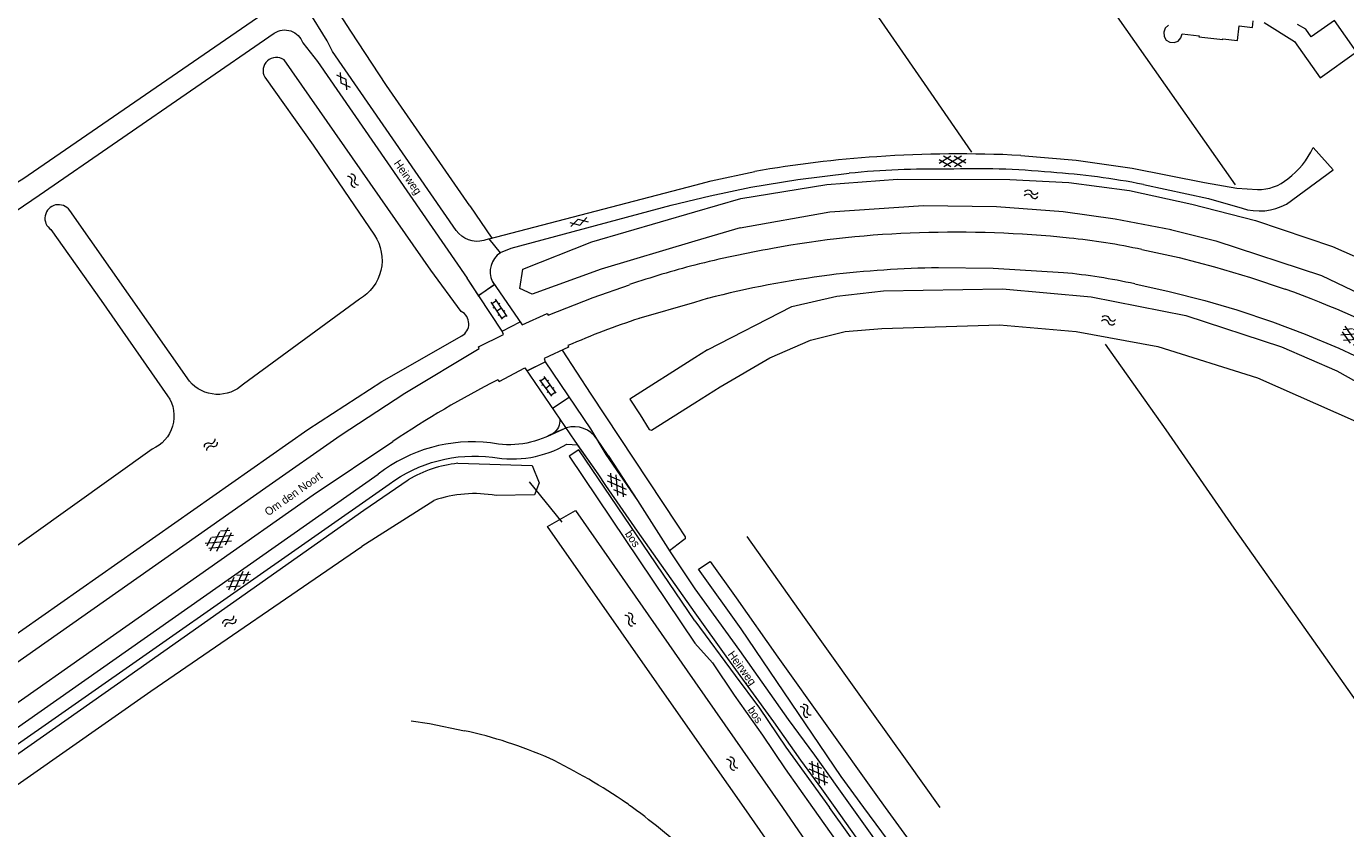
# Model space of a CAD drawing. Header units: metres. Extents: x 195864 to 198202, y 543264 to 544906.
# Tile 49 of 79: x 196850 to 197146, y 544495 to 544675. Entities that reach past the tile are written whole.
import ezdxf

# ---------------------------------------------------------------- set-up
doc = ezdxf.new("R2010")
doc.units = ezdxf.units.M
doc.header["$MEASUREMENT"] = 0
for name, color, linetype, lineweight in [('Level 11', 7, 'Continuous', 0), ('Level 19', 7, 'Continuous', 0), ('Level 26', 7, 'Continuous', 0), ('Level 28', 7, 'Continuous', 0), ('Level 29', 7, 'Continuous', 0), ('Level 33', 7, 'Continuous', 0), ('Level 34', 7, 'Continuous', 0), ('Level 41', 7, 'Continuous', 0), ('Level 43', 7, 'Continuous', 0), ('Level 55', 7, 'Continuous', 0)]:
    doc.layers.add(name, color=color, linetype=linetype, lineweight=lineweight)
doc.styles.add('Style-CHAR_FAST_FONT', font='CHAR_FAST_FONT.shx')

# ---------------------------------------------------------------- blocks, each defined once
blk = doc.blocks.new('GVTP6')
at = {"layer": 'Level 41', "color": 7, "linetype": 'Continuous', "lineweight": 0}
for p, q in [((0, -0.4), (2.6, 1.2)), ((0, 0.4), (2.6, -1.2)), ((1, -1.2), (5, 1.2)), ((1, 1.2), (5, -1.2)), ((3.4, 1.2), (6, -0.4)), ((3.4, -1.2), (6, 0.4))]:
    blk.add_line(p, q, dxfattribs=at)
blk = doc.blocks.new('GV2')
at = {"layer": 'Level 41', "color": 7, "linetype": 'Continuous', "lineweight": 0, "flags": 128}
for points in [[(1.2, -2), (0, 0), (1.2, 2)], [(0.2, -2), (1.4, 0), (0.2, 2)]]:
    blk.add_lwpolyline(points, dxfattribs=at)
blk = doc.blocks.new('OV2_2')
at = {"layer": 'Level 55', "color": 7, "linetype": 'Continuous', "lineweight": 0}
for p, q in [((0, 0.99), (0.3, 0.99)), ((0.3, -2.31), (0.3, 2.29)), ((0.3, 1.99), (1.5, 1.99)), ((1.5, -2.31), (1.5, 2.29)), ((1.8, 0.99), (1.5, 0.99)), ((0, -1.01), (0.3, -1.01)), ((0.3, -0.01), (1.5, -0.01)), ((0.3, -2.01), (1.5, -2.01)), ((1.8, -1.01), (1.5, -1.01))]:
    blk.add_line(p, q, dxfattribs=at)
blk = doc.blocks.new('WA_76')
at = {"layer": 'Level 43', "color": 7, "linetype": 'Continuous', "lineweight": 0, "extrusion": (0, 0, -1)}
for centre in [(-0.75, 0.05), (-0.75, -0.85)]:
    blk.add_arc(centre, 0.85, 28.0725, 151.9275, dxfattribs=at)
at = {"layer": 'Level 43', "color": 7, "linetype": 'Continuous', "lineweight": 0}
for centre in [(2.25, 0.85), (2.25, -0.05)]:
    blk.add_arc(centre, 0.85, 208.0725, 331.9275, dxfattribs=at)
blk = doc.blocks.new('GVTP4')
at = {"layer": 'Level 41', "color": 7, "linetype": 'Continuous', "lineweight": 0}
for p, q in [((0, 0.6), (1.8, 1.65)), ((0, -0.75), (4.2, 1.65)), ((0, 1.35), (5.1, -1.55)), ((0, 0), (2.7, -1.55)), ((1.1, -1.55), (6.2, 1.35)), ((2, 1.65), (6.2, -0.75)), ((3.5, -1.55), (6.2, 0)), ((4.4, 1.65), (6.2, 0.6))]:
    blk.add_line(p, q, dxfattribs=at)
blk = doc.blocks.new('WA_81')
at = {"layer": 'Level 43', "color": 7, "linetype": 'Continuous', "lineweight": 0, "extrusion": (0, 0, -1)}
for centre in [(-0.75, 0.05), (-0.75, -0.85)]:
    blk.add_arc(centre, 0.85, 28.0724, 151.9274, dxfattribs=at)
at = {"layer": 'Level 43', "color": 7, "linetype": 'Continuous', "lineweight": 0}
for centre in [(2.25, 0.85), (2.25, -0.05)]:
    blk.add_arc(centre, 0.85, 208.0726, 331.9276, dxfattribs=at)
blk = doc.blocks.new('WA_86')
at = {"layer": 'Level 43', "color": 7, "linetype": 'Continuous', "lineweight": 0, "extrusion": (0, 0, -1)}
for centre in [(-0.75, 0.05), (-0.75, -0.85)]:
    blk.add_arc(centre, 0.85, 28.0724, 151.9275, dxfattribs=at)
at = {"layer": 'Level 43', "color": 7, "linetype": 'Continuous', "lineweight": 0}
for centre in [(2.25, 0.85), (2.25, -0.05)]:
    blk.add_arc(centre, 0.85, 208.0725, 331.9276, dxfattribs=at)
blk = doc.blocks.new('WA_102')
at = {"layer": 'Level 43', "color": 7, "linetype": 'Continuous', "lineweight": 0, "extrusion": (0, 0, -1)}
for centre in [(-0.75, 0.05), (-0.75, -0.85)]:
    blk.add_arc(centre, 0.85, 28.0725, 151.9275, dxfattribs=at)
at = {"layer": 'Level 43', "color": 7, "linetype": 'Continuous', "lineweight": 0}
for centre in [(2.25, 0.85), (2.25, -0.05)]:
    blk.add_arc(centre, 0.85, 208.0725, 331.9275, dxfattribs=at)
blk = doc.blocks.new('WA_35')
at = {"layer": 'Level 43', "color": 7, "linetype": 'Continuous', "lineweight": 0, "extrusion": (0, 0, -1)}
for centre in [(-0.75, 0.05), (-0.75, -0.85)]:
    blk.add_arc(centre, 0.85, 28.0724, 151.9274, dxfattribs=at)
at = {"layer": 'Level 43', "color": 7, "linetype": 'Continuous', "lineweight": 0}
for centre in [(2.25, 0.85), (2.25, -0.05)]:
    blk.add_arc(centre, 0.85, 208.0726, 331.9276, dxfattribs=at)
blk = doc.blocks.new('WA_87')
at = {"layer": 'Level 43', "color": 7, "linetype": 'Continuous', "lineweight": 0, "extrusion": (0, 0, -1)}
for centre in [(-0.75, 0.05), (-0.75, -0.85)]:
    blk.add_arc(centre, 0.85, 28.0724, 151.9274, dxfattribs=at)
at = {"layer": 'Level 43', "color": 7, "linetype": 'Continuous', "lineweight": 0}
for centre in [(2.25, 0.85), (2.25, -0.05)]:
    blk.add_arc(centre, 0.85, 208.0725, 331.9276, dxfattribs=at)
blk = doc.blocks.new('WA_130')
at = {"layer": 'Level 43', "color": 7, "linetype": 'Continuous', "lineweight": 0, "extrusion": (0, 0, -1)}
for centre in [(-0.75, 0.05), (-0.75, -0.85)]:
    blk.add_arc(centre, 0.85, 28.0724, 151.9274, dxfattribs=at)
at = {"layer": 'Level 43', "color": 7, "linetype": 'Continuous', "lineweight": 0}
for centre in [(2.25, 0.85), (2.25, -0.05)]:
    blk.add_arc(centre, 0.85, 208.0726, 331.9276, dxfattribs=at)
blk = doc.blocks.new('WA_182')
at = {"layer": 'Level 43', "color": 7, "linetype": 'Continuous', "lineweight": 0, "extrusion": (0, 0, -1)}
for centre in [(-0.75, 0.05), (-0.75, -0.85)]:
    blk.add_arc(centre, 0.85, 28.0724, 151.9274, dxfattribs=at)
at = {"layer": 'Level 43', "color": 7, "linetype": 'Continuous', "lineweight": 0}
for centre in [(2.25, 0.85), (2.25, -0.05)]:
    blk.add_arc(centre, 0.85, 208.0726, 331.9276, dxfattribs=at)

msp = doc.modelspace()

# ---------------------------------------------------------------- linework, layer by layer
at = {"layer": 'Level 11', "color": 7, "linetype": 'Continuous', "lineweight": 13, "flags": 128}
for points in [[(197106.24, 544675.5), (197105.54, 544674.84), (197105.19, 544673.98), (197105.28, 544673.01), (197105.75, 544672.19), (197106.57, 544671.7), (197107.5, 544671.63), (197108.4, 544671.96), (197109.02, 544672.69), (197109.28, 544673.59), (197113.1, 544673.14), (197113.07, 544672.92), (197118.42, 544672.27), (197118.45, 544672.49), (197121.69, 544672.11), (197122.12, 544675.37), (197125.08, 544674.98), (197125.25, 544676.51)], [(197127.68, 544676.1), (197134.5, 544671.89), (197140.23, 544663.74), (197148.4, 544669.51)], [(197148.4, 544669.51), (197143.46, 544676.56), (197138.22, 544672.89), (197137.02, 544674.61), (197135.19, 544675.69)]]:
    msp.add_lwpolyline(points, dxfattribs=at)
at = {"layer": 'Level 19', "color": 7, "linetype": 'Continuous', "lineweight": 0}
for p, q in [((197010.35, 544636.65), (197029.59, 544639.8)), ((197000, 544633.63), (197010.35, 544636.65)), ((196886.7, 544595.62), (196859.83, 544633.97)), ((197010.19, 544630.05), (197030.32, 544633.62)), ((197094.3, 544632.04), (197106.85, 544629.65)), ((197010.19, 544630.05), (197000, 544627.03)), ((197143.01, 544625.83), (197161.3, 544617.85)), ((196924.81, 544614.08), (196898.81, 544595)), ((197002.86, 544602.72), (197000, 544600.9)), ((197000, 544590.76), (197005.74, 544594.35)), ((196925.33, 544558.61), (196941.48, 544568.91)), ((197000, 544528.24), (197019.66, 544500)), ((197011.07, 544500), (197000, 544515.83))]:
    msp.add_line(p, q, dxfattribs=at)
at = {"layer": 'Level 19', "color": 7, "linetype": 'Continuous', "lineweight": 0, "flags": 128}
for points in [[(196947.65, 544611.31), (196940.84, 544620.58), (196907.9, 544667.72)], [(196903.59, 544663.82), (196914.44, 544648.6), (196928.15, 544628.42)], [(197029.59, 544639.8), (197045.51, 544640.96), (197070.66, 544640.9), (197083.9, 544640.26)], [(197083.9, 544640.26), (197097.52, 544638.46), (197111.52, 544635.38)], [(197030.32, 544633.62), (197051.32, 544635.07), (197067.71, 544634.86)], [(197067.71, 544634.86), (197082.61, 544633.72), (197094.3, 544632.04)], [(197111.52, 544635.38), (197125.78, 544631.71), (197143.01, 544625.83)], [(197000, 544627.03), (196978.99, 544620.79), (196963.56, 544615.19), (196963.53, 544615.17), (196960.76, 544616.47), (196961.44, 544620.8), (196976.92, 544626.9), (197000, 544633.63)], [(196855.63, 544629.65), (196866.86, 544613.74), (196881.78, 544592.36)], [(197106.69, 544629.67), (197116.89, 544627.15), (197140.6, 544619.33), (197162.9, 544608.66)], [(197002.86, 544602.72), (197021.76, 544612.38), (197031.89, 544614.71)], [(197031.89, 544614.71), (197042.3, 544615.92), (197069.05, 544616.38), (197088.91, 544614.56)], [(197088.91, 544614.56), (197110.16, 544610.37), (197131.56, 544603.38)], [(197033.71, 544606.83), (197041.93, 544607.49), (197068.37, 544608.29), (197085.54, 544606.78), (197103.83, 544603.44), (197126.23, 544596.4), (197148.33, 544586.64), (197176.44, 544570.02), (197191.2, 544558.82)], [(196878.32, 544580.42), (196841.97, 544554.46), (196821.25, 544538.6), (196821.62, 544532.59), (196827.24, 544525.02), (196836.44, 544530.96), (196913.24, 544584.78), (196929.8, 544595.56), (196947.74, 544605.79)], [(197005.74, 544594.35), (197016.88, 544600.89), (197025.94, 544604.85), (197033.71, 544606.83)], [(197131.56, 544603.38), (197143.98, 544598.01), (197169.81, 544583.57), (197191.1, 544568.67), (197202.41, 544558.7)], [(197000, 544600.9), (196985.45, 544591.65), (196987.73, 544588.07), (196989.82, 544584.79), (196990.3, 544584.7), (197000, 544590.76)], [(196946.88, 544577.24), (196963.52, 544576.75), (196965.09, 544572.87), (196964.04, 544570.16), (196955.45, 544570)], [(196830.97, 544500), (196870.58, 544527.77), (196925.76, 544566.75), (196935.76, 544573.52)], [(197000, 544515.83), (196966.95, 544563.07), (196973.27, 544566.63), (197000, 544528.24)], [(196840.69, 544500), (196878.04, 544526.14), (196925.33, 544558.58)], [(197037.96, 544500), (197032.81, 544506.97), (197010.39, 544540.12), (197000.84, 544553.5), (197003.45, 544555.22), (197009.33, 544547.04), (197018.65, 544533.71), (197040.61, 544502.92), (197042.73, 544500)], [(197128.12, 544345.55), (197122.45, 544341.72), (197057.2, 544433.97), (197015.85, 544493.17), (197011.07, 544500)], [(197019.66, 544500), (197024.13, 544493.58), (197063.56, 544437.99), (197128.12, 544345.55)], [(197067.78, 544459.31), (197047.49, 544487.09), (197037.96, 544500)], [(197042.73, 544500), (197053.24, 544485.54), (197070.84, 544461.64)]]:
    msp.add_lwpolyline(points, dxfattribs=at)
at = {"layer": 'Level 19', "color": 7, "linetype": 'Continuous', "lineweight": 0}
for centre, radius, start, end in [((196906.16, 544665.31), 2.97, 54.178, 210.148), ((196857.33, 544632.19), 3.06, 35.3112, 236.2894), ((196946.19, 544608.52), 3.14, 299.7012, 62.1697), ((196949.79, 544550.05), 27.34, 96.1156, 120.8779), ((196950.58, 544542.4), 28.03, 79.9876, 108.9353)]:
    msp.add_arc(centre, radius, start, end, dxfattribs=at)
at = {"layer": 'Level 19', "color": 7, "linetype": 'Continuous', "lineweight": 0, "extrusion": (0, 0, -1)}
for centre, radius, start, end in [((-196919.86, 544622.79), 10.02, 145.8172, 240.399), ((-196893.05, 544601.04), 8.35, 226.3768, 319.5429), ((-196875.23, 544587.79), 7.99, 145.0948, 247.1887)]:
    msp.add_arc(centre, radius, start, end, dxfattribs=at)
at = {"layer": 'Level 26', "color": 7, "linetype": 'Continuous', "lineweight": 0}
for p, q in [((196949.53, 544634.98), (196954.47, 544627.7)), ((196962.85, 544573.1), (196970.2, 544564.05))]:
    msp.add_line(p, q, dxfattribs=at)
at = {"layer": 'Level 26', "color": 7, "linetype": 'Continuous', "lineweight": 0, "flags": 128}
msp.add_lwpolyline([(196936.44, 544519.46), (196940.53, 544518.89), (196948.35, 544517.25)], dxfattribs=at)
at = {"layer": 'Level 26', "color": 7, "linetype": 'Continuous', "lineweight": 0}
for centre, radius, start, end in [((196926.56, 544417.89), 101.72, 66.3682, 77.6331), ((196907.58, 544388.21), 136.63, 55.6187, 64.0651), ((196905.52, 544390.87), 135.64, 53.5685, 54.2642), ((196889.31, 544368.59), 163.19, 47.2915, 53.636)]:
    msp.add_arc(centre, radius, start, end, dxfattribs=at)
at = {"layer": 'Level 28', "color": 7, "linetype": 'Continuous', "lineweight": 0}
for p, q in [((197106.69, 544629.67), (197106.85, 544629.65)), ((196973.99, 544580.27), (196971.81, 544578.82)), ((196971.81, 544578.82), (197000, 544536.87)), ((197000, 544541.89), (196973.99, 544580.27))]:
    msp.add_line(p, q, dxfattribs=at)
at = {"layer": 'Level 28', "color": 7, "linetype": 'Continuous', "lineweight": 0, "flags": 128}
for points in [[(197034.28, 544763.59), (197034.58, 544763.36), (197035.28, 544762.64), (197044.57, 544749.17), (197058.1, 544729.82), (197073.61, 544707.5), (197089.79, 544684.47), (197121.18, 544639.69)], [(196949.53, 544634.98), (196930.91, 544662), (196922.85, 544674.18), (196920.42, 544677.96), (196920.05, 544679.26), (196920.15, 544680.16), (196920.71, 544681.47), (196922.22, 544682.93), (196923.96, 544684.64), (196925.85, 544686.16), (196929.8, 544689.09), (196938.82, 544695.15), (196953.04, 544704.8), (196968.87, 544715.48), (196980.88, 544723.46), (196989.45, 544729.06), (197000, 544736.15)], [(197000, 544736.15), (197008.78, 544723.92), (197029.46, 544694.28), (197051.48, 544662.4), (197062.07, 544647)], [(196970.26, 544602.59), (196976.69, 544592.77), (196996, 544563.55), (196997.82, 544560.77), (196997.83, 544560.27), (196997.28, 544559.81), (196994.33, 544557.56)], [(197092.04, 544603.98), (197105.62, 544584.73), (197120.91, 544562.71), (197138.74, 544537.4), (197154.17, 544515.58), (197160.74, 544505.97), (197165.04, 544500)], [(197011.65, 544560.81), (197024.56, 544542.66), (197035.67, 544527.02), (197047.54, 544510.42), (197054.99, 544500)], [(197000, 544541.89), (197009.07, 544529.6), (197014.49, 544522.3), (197020.46, 544513.56), (197030.21, 544500)], [(197000, 544536.87), (197003.95, 544532.46), (197008.84, 544525.25), (197015.18, 544516.24), (197020.25, 544508.69), (197026.43, 544500)], [(197026.43, 544500), (197036.09, 544486.42)], [(197043.26, 544481.87), (197030.21, 544500)]]:
    msp.add_lwpolyline(points, dxfattribs=at)
at = {"layer": 'Level 29', "color": 7, "linetype": 'Continuous', "lineweight": 0}
for p, q in [((197023.12, 544640.87), (197034.6, 544642.29)), ((196953.89, 544627.55), (197000, 544639.65)), ((196951.5, 544614.88), (196948.93, 544618.73)), ((196951.5, 544614.88), (196955.05, 544617.34)), ((196954.55, 544618.07), (196955.05, 544617.34)), ((197000, 544613.4), (197002.89, 544614.24)), ((196987.54, 544609.77), (197000, 544613.4)), ((196956.8, 544606.89), (196960.87, 544608.97)), ((196962.36, 544597.96), (196966.47, 544599.99)), ((196971.23, 544585.2), (196968.27, 544583.95)), ((196980.62, 544578.96), (196978.08, 544582.72)), ((196841.54, 544513.39), (196929.03, 544574.83)), ((196842.6, 544510.39), (196931.44, 544572.57))]:
    msp.add_line(p, q, dxfattribs=at)
at = {"layer": 'Level 29', "color": 7, "linetype": 'Continuous', "lineweight": 0, "flags": 128}
for points in [[(196768.65, 544586.68), (196833.61, 544631.81), (196833.77, 544631.69), (196837.53, 544634.12), (196842.99, 544637.34), (196849.32, 544641.01), (196901.97, 544677.26)], [(196946.52, 544629.47), (196918.78, 544669.62), (196917.58, 544671.97), (196913.3, 544678.88)], [(196772.01, 544581.45), (196837.19, 544626.66), (196852.98, 544637.35), (196905.7, 544673.71)], [(196912.09, 544671.55), (196915.39, 544667.36), (196948.93, 544618.73)], [(197132.72, 544635.4), (197143.21, 544643.05), (197138.68, 544648.04)], [(197073.1, 544646.3), (197085.54, 544645.21), (197098.09, 544643.46), (197114.29, 544640.22), (197121.61, 544638.99), (197126.21, 544638.66)], [(197000, 544639.65), (197003.69, 544640.62), (197013.47, 544642.68)], [(197000, 544636.41), (197003.48, 544637.27), (197012.59, 544639.15), (197023.12, 544640.87)], [(197100.62, 544639.78), (197115.23, 544636.65), (197122.74, 544634.47)], [(196956.41, 544624.52), (196958.8, 544625.51), (196994.72, 544635.11), (197000, 544636.41)], [(196956.41, 544624.48), (196953.89, 544627.55), (196952.71, 544627.22)], [(197100.3, 544625.16), (197108.61, 544623.37), (197116.59, 544621.31), (197124.64, 544618.92), (197132.41, 544616.3)], [(197054.63, 544621.12), (197066.95, 544621.03), (197082.69, 544620)], [(196960.87, 544608.97), (196961.32, 544608.32), (196966.89, 544610.83), (196967.1, 544610.49), (196977.21, 544614.43), (196985.39, 544617.3)], [(197098.69, 544617.48), (197106.37, 544615.76), (197114.37, 544613.72), (197121.54, 544611.63), (197129.56, 544608.96), (197136.92, 544606.19), (197144.44, 544603.04), (197151.47, 544599.75), (197158.53, 544596.21), (197165.56, 544592.35), (197172.85, 544587.98), (197178.9, 544584.06), (197185.41, 544579.52), (197191.64, 544574.83), (197198.36, 544569.44), (197204.29, 544564.26), (197210.05, 544558.85), (197217.64, 544550.98), (197226.25, 544541.04), (197234.92, 544530.12), (197249.31, 544510.57), (197256.78, 544500)], [(196841.84, 544528.26), (196903.78, 544571.78), (196920.5, 544583.47), (196935.02, 544592.96), (196951.68, 544602.96), (196951.48, 544603.33), (196957.12, 544606.16), (196956.81, 544606.9)], [(196971.55, 544603.63), (196971.68, 544603.26), (196966.27, 544600.72), (196966.49, 544600)], [(196955.83, 544595.98), (196956.12, 544595.61), (196961.87, 544598.68), (196962.36, 544597.96)], [(196844.14, 544520.83), (196914.42, 544570.14), (196932.31, 544582.11)], [(196973.73, 544581.32), (196971.3, 544581.48), (196971.3, 544581.51)], [(196973.73, 544581.32), (196978.26, 544574.89), (196979.97, 544572.27), (196987.06, 544562.03), (197000, 544543.68)], [(196980.62, 544578.96), (196987.19, 544568.85), (196994.48, 544557.34), (197000, 544549.08)], [(197000, 544549.08), (197010.05, 544535.23), (197020.96, 544519.74), (197026.88, 544511.75), (197035.26, 544500)], [(197000, 544543.68), (197007.35, 544533.43), (197017.69, 544519.24), (197023.73, 544510.61), (197028.4, 544504.22), (197031.39, 544500)], [(197031.39, 544500), (197053.73, 544468.51), (197083.37, 544426.52), (197102.97, 544398.47), (197117.52, 544377.52), (197143.33, 544340.5), (197168.52, 544304.72)], [(197035.26, 544500), (197053.1, 544474.99), (197071.23, 544449.2), (197089.4, 544423.31), (197104.05, 544402.16), (197124.08, 544373.81), (197145.77, 544343.15), (197163, 544318.67)]]:
    msp.add_lwpolyline(points, dxfattribs=at)
at = {"layer": 'Level 29', "color": 7, "linetype": 'Continuous', "lineweight": 0, "extrusion": (0, 0, -1)}
for centre, radius, start, end in [((-196908.09, 544670.24), 4.21, 55.4042, 161.8577), ((-196951.21, 544632.73), 5.71, 254.6968, 325.1327), ((-196958.39, 544601.68), 20.3, 240.8704, 281.8999), ((-196950.64, 544546.38), 32.48, 53.7654, 97.0436)]:
    msp.add_arc(centre, radius, start, end, dxfattribs=at)
at = {"layer": 'Level 29', "color": 7, "linetype": 'Continuous', "lineweight": 0}
for centre, radius, start, end in [((197059.51, 544364.37), 282.26, 87.24, 93.7904), ((197121.59, 544656.13), 18.91, 307.1554, 334.6693), ((197058.54, 544386.36), 260.25, 93.8967, 99.972), ((197052.82, 544464.52), 178.7, 88.7687, 95.852), ((197063.27, 544469.04), 174.27, 84.5238, 92.1735), ((197068.72, 544477.68), 165.21, 78.8677, 86.1206), ((197126.43, 544648.87), 10.21, 268.7692, 310.1108), ((197126.66, 544646.41), 12.57, 251.8215, 298.8261), ((197056.48, 544416.17), 212.85, 91.6426, 100.5638), ((197058.82, 544392.11), 236.97, 83.9031, 92.0414), ((197071.15, 544493.05), 135.29, 77.5569, 84.5663), ((196959.31, 544620.16), 5.2, 123.9256, 203.7119), ((197051.61, 544422.65), 205.61, 99.5612, 104.5378), ((197051.56, 544422.83), 205.43, 104.536, 108.7905), ((197058.7, 544382.46), 238.69, 90.9759, 96.8516), ((197069.53, 544484.36), 136.27, 77.6424, 84.4565), ((197060.03, 544388.77), 232.59, 97.3642, 104.2218), ((197053.06, 544395.71), 234.43, 62.1267, 70.2157), ((197043.58, 544438.91), 179.78, 108.1665, 113.6199), ((197061.18, 544390.46), 230.95, 117.1393, 123.9174), ((196972.91, 544579.16), 6.28, 34.5551, 105.5257), ((196950.19, 544547.49), 34.56, 83.3255, 127.7326), ((196959.04, 544602.59), 24.39, 259.5669, 300.1879)]:
    msp.add_arc(centre, radius, start, end, dxfattribs=at)
at = {"layer": 'Level 55', "color": 7, "linetype": 'Continuous', "lineweight": 0}
for p, q in [((196951.35, 544614.78), (196955.06, 544617.35)), ((196956.8, 544606.89), (196960.88, 544608.98)), ((196962.4, 544597.98), (196966.47, 544599.99)), ((196968.08, 544589.57), (196971.81, 544592.09)), ((196971.23, 544585.2), (196966.98, 544583.24))]:
    msp.add_line(p, q, dxfattribs=at)
at = {"layer": 'Level 55', "color": 7, "linetype": 'Continuous', "lineweight": 0, "flags": 128}
for points in [[(196841.84, 544528.26), (196903.78, 544571.78), (196920.5, 544583.47), (196935.02, 544592.96), (196951.68, 544602.96), (196951.48, 544603.33), (196957.12, 544606.16), (196956.81, 544606.9), (196948.93, 544618.73)], [(196954.55, 544618.07), (196961.32, 544608.32), (196966.89, 544610.83), (196967.1, 544610.49), (196977.21, 544614.43), (196985.39, 544617.3)], [(196971.55, 544603.63), (196971.68, 544603.26), (196966.27, 544600.72), (196966.49, 544600), (196976.6, 544584.94)], [(196955.83, 544595.98), (196956.12, 544595.61), (196961.87, 544598.68), (196973.1, 544582.21)], [(196976.6, 544584.94), (196980.1, 544579.22), (196987.19, 544568.85), (196994.48, 544557.34), (197000, 544549.08)], [(196973.1, 544582.21), (196978.26, 544574.89), (196979.97, 544572.27), (196987.06, 544562.03), (197000, 544543.68)]]:
    msp.add_lwpolyline(points, dxfattribs=at)
at = {"layer": 'Level 55', "color": 7, "linetype": 'Continuous', "lineweight": 0, "extrusion": (0, 0, -1)}
msp.add_arc((-196966.31, 544586.79), 3.45, 174.3911, 235.3761, dxfattribs=at)

# ---------------------------------------------------------------- block references
at = {"layer": 'Level 41', "color": 7, "linetype": 'Continuous', "lineweight": 0}
for name, p, xscale, yscale, zscale, rotation in [('GV2', (196920.68, 544662.54), 1.000001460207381, 1.000001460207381, 1.000001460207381, 34.51399195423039), ('GVTP6', (197054.82, 544644.99), 1.000000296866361, 1.000000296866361, 1.000000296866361, 0.5546955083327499), ('GV2', (196973.83, 544632.01), 1.000001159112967, 1.000001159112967, 1.000001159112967, 285.3555294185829), ('GVTP4', (197145.19, 544606.74), 0.9999988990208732, 0.9999988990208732, 0.9999988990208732, 334.4912189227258), ('GVTP6', (196980.76, 544574.79), 1.000000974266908, 1.000000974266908, 1.000000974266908, 305.8294097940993), ('GVTP4', (196891.01, 544558.19), 0.9999969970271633, 0.9999969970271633, 0.9999969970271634, 34.75444970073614), ('GVTP6', (196900.14, 544552.58), 0.999998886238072, 0.999998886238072, 0.999998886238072, 215.0530245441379), ('GVTP6', (197029.51, 544505.27), 0.9999990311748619, 0.9999990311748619, 0.9999990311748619, 125.5020720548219)]:
    msp.add_blockref(name, p, dxfattribs=dict(at, xscale=xscale, yscale=yscale, zscale=zscale, rotation=rotation))
at = {"layer": 'Level 43', "color": 7, "linetype": 'Continuous', "lineweight": 0}
for name, p, xscale, yscale, zscale, rotation in [('WA_76', (196922.52, 544641.89), 1.000002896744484, 1.000002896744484, 1.000002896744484, 304.9053554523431), ('WA_35', (197073.98, 544637.7), 0.9999997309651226, 0.9999997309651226, 0.9999997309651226, 356.2698358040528), ('WA_182', (197091.34, 544609.61), 0.9999989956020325, 0.9999989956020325, 0.9999989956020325, 348.6608179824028), ('WA_102', (196890.33, 544580.49), 1.000000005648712, 1.000000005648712, 1.000000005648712, 38.02977696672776), ('WA_86', (196894.45, 544540.91), 0.9999991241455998, 0.9999991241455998, 0.9999991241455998, 34.7040462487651), ('WA_81', (196984.71, 544543.45), 1.000000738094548, 1.000000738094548, 1.000000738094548, 305.2676877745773), ('WA_87', (197023.98, 544522.96), 1.000001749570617, 1.000001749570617, 1.000001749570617, 305.296408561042), ('WA_130', (197007.52, 544511.09), 0.9999986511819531, 0.9999986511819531, 0.9999986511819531, 306.2766726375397)]:
    msp.add_blockref(name, p, dxfattribs=dict(at, xscale=xscale, yscale=yscale, zscale=zscale, rotation=rotation))
at = {"layer": 'Level 55', "color": 7, "linetype": 'Continuous', "lineweight": 0}
for p, xscale, yscale, zscale, rotation in [((196955.38, 544611.28), 0.9999995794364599, 0.9999995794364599, 0.9999995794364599, 33.86477789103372), ((196966.33, 544593.95), 0.9999993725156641, 0.9999993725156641, 0.999999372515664, 35.92397799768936)]:
    msp.add_blockref('OV2_2', p, dxfattribs=dict(at, xscale=xscale, yscale=yscale, zscale=zscale, rotation=rotation))

# ---------------------------------------------------------------- texts
at = {"layer": 'Level 33', "color": 7, "linetype": 'Continuous', "lineweight": 13, "style": 'Style-CHAR_FAST_FONT'}
for p in [(196984.24, 544561.41), (197011.76, 544521.92)]:
    msp.add_text('bos', height=1.8, rotation=303.9125, dxfattribs=at).set_placement(p)
at = {"layer": 'Level 34', "color": 7, "linetype": 'Continuous', "lineweight": 13, "style": 'Style-CHAR_FAST_FONT'}
for s, rotation, p in [('Heirweg', 304.6915, (196932.42, 544644.54)), ('Om den Noort', 35.2314, (196904.34, 544565.32)), ('Heirweg', 306.0905, (197007.3, 544534.34))]:
    msp.add_text(s, height=1.8, rotation=rotation, dxfattribs=at).set_placement(p)

doc.saveas('drawing.dxf')
